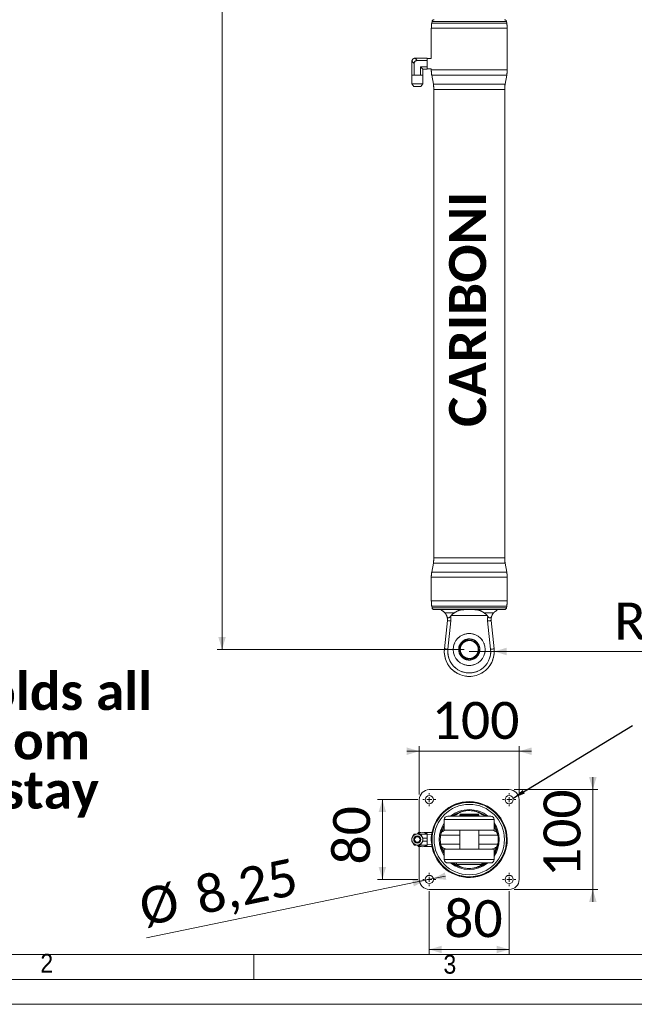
# Model space of a CAD drawing. Header units: millimetres. Extents: x 50 to 4179, y 50 to 2920.
# Tile 2 of 10: x 665 to 1281, y 50 to 1036. Entities that reach past the tile are written whole.
import ezdxf

# ---------------------------------------------------------------- set-up
doc = ezdxf.new("R2010")
doc.units = ezdxf.units.MM
doc.header["$LTSCALE"] = 5
doc.linetypes.add('SLD-Combinazione-di-due-tratteggi', pattern=[12.7, 6.35, -1.27, 1.27, -1.27, 1.27, -1.27])
doc.linetypes.add('SLD-Solido', pattern=[0])
doc.styles.add('SLDTEXTSTYLE0', font='GOTHIC.TTF', dxfattribs={"width": 0.913})
doc.styles.add('SLDTEXTSTYLE1', font='CALIBRIB.TTF')
doc.styles.add('SLDTEXTSTYLE4', font='CALIBRI.TTF')
doc.styles.get("Standard").update_dxf_attribs({"font": 'CALIBRIB.TTF'})
doc.dimstyles.new('SLDDIMSTYLE0', dxfattribs={"dimtxt": 37.041667, "dimasz": 12.5, "dimexe": 0, "dimexo": 0.0625, "dimgap": 9.260417, "dimtad": 1, "dimrnd": 1e-09, "dimzin": 12, "dimdsep": 46, "dimtxsty": 'SLDTEXTSTYLE1', "dimsah": 1, "dimcen": 0.09, "dimadec": 0, "dimazin": 3, "dimtfac": 1, "dimtofl": 0, "dimtmove": 0, "dimatfit": 3, "dimfxl": 0, "dimfrac": 2, "dimtolj": 1, "dimtzin": 12, "dimarcsym": 0})
doc.dimstyles.new('SLDDIMSTYLE1', dxfattribs={"dimtxt": 0.18, "dimasz": 12.5, "dimexe": 0, "dimexo": 0.0625, "dimgap": 0, "dimtad": 0, "dimtih": 1, "dimtoh": 1, "dimdec": 0, "dimrnd": 1e-09, "dimzin": 0, "dimdsep": 46, "dimtxsty": 'Standard', "dimsah": 1, "dimcen": 0.09, "dimadec": 0, "dimazin": 0, "dimtfac": 12.5, "dimtdec": 0, "dimtofl": 0, "dimtmove": 0, "dimatfit": 3, "dimfxl": 0, "dimfrac": 2, "dimtolj": 1, "dimtzin": 0, "dimarcsym": 0})
doc.dimstyles.new('SLDDIMSTYLE2', dxfattribs={"dimtxt": 37.041667, "dimasz": 12.5, "dimexe": 0, "dimexo": 0.0625, "dimgap": 9.260417, "dimtad": 1, "dimrnd": 1e-09, "dimzin": 12, "dimdsep": 46, "dimtxsty": 'SLDTEXTSTYLE1', "dimsah": 1, "dimcen": 0.09, "dimadec": 0, "dimazin": 3, "dimtfac": 1, "dimtdec": 0, "dimtofl": 0, "dimtmove": 0, "dimatfit": 3, "dimfxl": 0, "dimfrac": 2, "dimtolj": 1, "dimtzin": 12, "dimarcsym": 0})
doc.dimstyles.new('SLDDIMSTYLE3', dxfattribs={"dimtxt": 37.041667, "dimasz": 12.5, "dimexe": 0, "dimexo": 0.0625, "dimgap": 9.260417, "dimtad": 1, "dimrnd": 1e-09, "dimzin": 12, "dimdsep": 46, "dimtxsty": 'SLDTEXTSTYLE1', "dimsah": 1, "dimcen": 0, "dimadec": 0, "dimazin": 3, "dimtfac": 1, "dimtofl": 0, "dimtmove": 0, "dimatfit": 3, "dimfxl": 0, "dimfrac": 2, "dimtolj": 1, "dimtzin": 12, "dimarcsym": 0})
doc.dimstyles.new('SLDDIMSTYLE5', dxfattribs={"dimtxt": 37.041667, "dimasz": 12.5, "dimexe": 0, "dimexo": 0.0625, "dimgap": 9.260417, "dimtad": 1, "dimrnd": 1e-09, "dimzin": 12, "dimdsep": 46, "dimtxsty": 'SLDTEXTSTYLE1', "dimsah": 1, "dimcen": 0.09, "dimadec": 0, "dimazin": 3, "dimtfac": 1, "dimtmove": 0, "dimatfit": 0, "dimfxl": 0, "dimfrac": 2, "dimtolj": 1, "dimtzin": 12, "dimarcsym": 0})
doc.dimstyles.new('SLDDIMSTYLE6', dxfattribs={"dimtxt": 37.041667, "dimasz": 12.5, "dimexe": 0, "dimexo": 0.0625, "dimgap": 9.260417, "dimtad": 1, "dimrnd": 1e-09, "dimzin": 12, "dimdsep": 46, "dimtxsty": 'SLDTEXTSTYLE1', "dimsah": 1, "dimcen": 0, "dimadec": 0, "dimazin": 3, "dimtfac": 1, "dimtmove": 0, "dimatfit": 3, "dimfxl": 0, "dimfrac": 2, "dimtolj": 1, "dimtzin": 12, "dimarcsym": 0})

# ---------------------------------------------------------------- blocks, each defined once
blk = doc.blocks.new('SW_NOTE_9')
at = {"color": 0, "linetype": 'Continuous', "lineweight": 0, "char_height": 37.0417, "attachment_point": 1, "style": 'SLDTEXTSTYLE1'}
for s, insert in [('this pin holds all', (2.56, 17.26)), ('the load from', (2.56, -32.13)), ('inner forestay', (2.56, -81.52))]:
    blk.add_mtext(s, dxfattribs=dict(at, insert=insert))
blk = doc.blocks.new('_D_2')
at = {"color": 7, "linetype": 'SLD-Solido', "lineweight": 0}
for p, q in [((1060.64, 2387.1), (863.09, 2387.1)), ((868.09, 405.5), (868.09, 2387.1)), ((1110.64, 405.5), (863.09, 405.5))]:
    blk.add_line(p, q, dxfattribs=at)
for points in [[(868.09, 2387.1), (864.34, 2374.6), (871.84, 2374.6)], [(868.09, 405.5), (871.84, 418), (864.34, 418)]]:
    blk.add_solid(points, dxfattribs=at)
at = {"color": 7, "linetype": 'SLD-Solido', "lineweight": 0, "insert": (818.7, 1314.8), "char_height": 37.042, "attachment_point": 1, "rotation": 90, "style": 'SLDTEXTSTYLE4'}
blk.add_mtext('1981,60', dxfattribs=at)
blk = doc.blocks.new('_D_3')
at = {"color": 7, "linetype": 'SLD-Solido', "lineweight": 0}
for q in [(1115.64, 403.5), (1338.73, 403.5)]:
    blk.add_line((1140.64, 403.5), q, dxfattribs=at)
blk.add_solid([(1140.64, 403.5), (1153.14, 399.75), (1153.14, 407.25)], dxfattribs=at)
at = {"color": 7, "linetype": 'SLD-Solido', "lineweight": 0, "insert": (1260.88, 452.5), "char_height": 37.042, "attachment_point": 1, "style": 'SLDTEXTSTYLE4'}
blk.add_mtext('R25', dxfattribs=at)
blk = doc.blocks.new('_D_10')
at = {"color": 7, "linetype": 'SLD-Solido', "lineweight": 0}
for p, q in [((1065.64, 260.09), (1065.64, 308.57)), ((1165.64, 260.09), (1165.64, 308.57)), ((1065.64, 303.57), (1053.14, 303.57)), ((1065.64, 303.57), (1165.64, 303.57)), ((1165.64, 303.57), (1178.14, 303.57))]:
    blk.add_line(p, q, dxfattribs=at)
for points in [[(1065.64, 303.57), (1053.14, 307.32), (1053.14, 299.82)], [(1165.64, 303.57), (1178.14, 299.82), (1178.14, 307.32)]]:
    blk.add_solid(points, dxfattribs=at)
at = {"color": 7, "linetype": 'SLD-Solido', "lineweight": 0, "insert": (1078.09, 352.95), "char_height": 37.042, "attachment_point": 1, "style": 'SLDTEXTSTYLE4'}
blk.add_mtext('100', dxfattribs=at)
blk = doc.blocks.new('_D_11')
at = {"color": 7, "linetype": 'SLD-Solido', "lineweight": 0}
for p, q in [((1239.4, 265.09), (1239.4, 277.59)), ((1160.64, 265.09), (1244.4, 265.09)), ((1239.4, 265.09), (1239.4, 165.09)), ((1160.64, 165.09), (1244.4, 165.09)), ((1239.4, 165.09), (1239.4, 152.59))]:
    blk.add_line(p, q, dxfattribs=at)
for points in [[(1239.4, 265.09), (1243.15, 277.59), (1235.65, 277.59)], [(1239.4, 165.09), (1235.65, 152.59), (1243.15, 152.59)]]:
    blk.add_solid(points, dxfattribs=at)
at = {"color": 7, "linetype": 'SLD-Solido', "lineweight": 0, "insert": (1190.01, 177.53), "char_height": 37.042, "attachment_point": 1, "rotation": 90, "style": 'SLDTEXTSTYLE4'}
blk.add_mtext('100', dxfattribs=at)
blk = doc.blocks.new('_D_12')
at = {"color": 7, "linetype": 'SLD-Solido', "lineweight": 0}
for p, q in [((1064.02, 255.09), (1023.65, 255.09)), ((1028.65, 255.09), (1028.65, 175.09)), ((1064.02, 175.09), (1023.65, 175.09))]:
    blk.add_line(p, q, dxfattribs=at)
for points in [[(1028.65, 255.09), (1024.9, 242.59), (1032.4, 242.59)], [(1028.65, 175.09), (1032.4, 187.59), (1024.9, 187.59)]]:
    blk.add_solid(points, dxfattribs=at)
at = {"color": 7, "linetype": 'SLD-Solido', "lineweight": 0, "insert": (979.26, 190.05), "char_height": 37.042, "attachment_point": 1, "rotation": 90, "style": 'SLDTEXTSTYLE4'}
blk.add_mtext('80', dxfattribs=at)
blk = doc.blocks.new('_D_13')
at = {"color": 7, "linetype": 'SLD-Solido', "lineweight": 0}
for p, q in [((1075.64, 163.46), (1075.64, 99.94)), ((1155.64, 163.46), (1155.64, 99.94)), ((1075.64, 104.94), (1155.64, 104.94))]:
    blk.add_line(p, q, dxfattribs=at)
for points in [[(1075.64, 104.94), (1088.14, 101.19), (1088.14, 108.69)], [(1155.64, 104.94), (1143.14, 108.69), (1143.14, 101.19)]]:
    blk.add_solid(points, dxfattribs=at)
at = {"color": 7, "linetype": 'SLD-Solido', "lineweight": 0, "insert": (1090.61, 154.33), "char_height": 37.042, "attachment_point": 1, "style": 'SLDTEXTSTYLE4'}
blk.add_mtext('80', dxfattribs=at)
blk = doc.blocks.new('_D_14')
at = {"color": 7, "linetype": 'SLD-Solido', "lineweight": 0}
for p, q in [((1079.68, 175.92), (1091.93, 178.45)), ((1071.61, 174.25), (792.57, 116.55)), ((1071.61, 174.25), (1079.68, 175.92))]:
    blk.add_line(p, q, dxfattribs=at)
for points in [[(1079.68, 175.92), (1092.68, 174.78), (1091.17, 182.12)], [(1071.61, 174.25), (1058.6, 175.39), (1060.12, 168.05)]]:
    blk.add_solid(points, dxfattribs=at)
at = {"color": 7, "linetype": 'SLD-Solido', "lineweight": 0, "char_height": 37.042, "attachment_point": 1, "rotation": 11.68373, "style": 'SLDTEXTSTYLE4'}
for s, insert in [('8,25', (838.72, 176.2)), ('%%c', (782.63, 164.6))]:
    blk.add_mtext(s, dxfattribs=dict(at, insert=insert))
blk = doc.blocks.new('SW_CENTERMARKSYMBOL_0')
at = {"color": 0, "linetype": 'SLD-Solido', "lineweight": 0}
for p, q in [((-5, 0), (-6.625, 0)), ((0, 0), (-2.5, 0)), ((0, 5), (0, 6.625)), ((0, 0), (0, 2.5)), ((0, 0), (0, -2.5)), ((0, 0), (2.5, 0)), ((5, 0), (6.625, 0)), ((0, -5), (0, -6.625))]:
    blk.add_line(p, q, dxfattribs=at)
blk = doc.blocks.new('SW_CENTERMARKSYMBOL_1')
at = {"color": 0, "linetype": 'SLD-Solido', "lineweight": 0}
for p, q in [((-5, 0), (-6.625, 0)), ((0, 0), (-2.5, 0)), ((0, 5), (0, 6.625)), ((0, 0), (0, 2.5)), ((0, 0), (0, -2.5)), ((0, 0), (2.5, 0)), ((5, 0), (6.625, 0)), ((0, -5), (0, -6.625))]:
    blk.add_line(p, q, dxfattribs=at)
blk = doc.blocks.new('SW_CENTERMARKSYMBOL_2')
at = {"color": 0, "linetype": 'SLD-Solido', "lineweight": 0}
for p, q in [((-5, 0), (-6.625, 0)), ((0, 0), (-2.5, 0)), ((0, 5), (0, 6.625)), ((0, 0), (0, 2.5)), ((0, 0), (0, -2.5)), ((0, 0), (2.5, 0)), ((5, 0), (6.625, 0)), ((0, -5), (0, -6.625))]:
    blk.add_line(p, q, dxfattribs=at)
blk = doc.blocks.new('SW_CENTERMARKSYMBOL_3')
at = {"color": 0, "linetype": 'SLD-Solido', "lineweight": 0}
for p, q in [((-5, 0), (-6.625, 0)), ((0, 0), (-2.5, 0)), ((0, 5), (0, 6.625)), ((0, 0), (0, 2.5)), ((0, 0), (0, -2.5)), ((0, 0), (2.5, 0)), ((5, 0), (6.625, 0)), ((0, -5), (0, -6.625))]:
    blk.add_line(p, q, dxfattribs=at)

msp = doc.modelspace()

# ---------------------------------------------------------------- linework, layer by layer
at = {"color": 7, "linetype": 'SLD-Solido', "lineweight": 15}
for p, q in [((1077.645, 1027.4), (1077.645, 997.57)), ((1078.411, 1034.843), (1078.101, 1033.08)), ((1153.189, 1033.08), (1152.878, 1034.843)), ((1153.645, 986.12), (1153.645, 1027.871)), ((1061.349, 997.966), (1063.645, 995.671)), ((1061.811, 997.996), (1073.645, 997.996)), ((1073.645, 997.996), (1073.645, 995.671)), ((1077.645, 997.57), (1073.645, 997.71)), ((1058.145, 994.329), (1058.145, 980.996)), ((1060.469, 992.496), (1058.174, 994.791)), ((1060.469, 992.496), (1060.469, 980.996)), ((1063.645, 995.671), (1073.645, 995.671)), ((1066.82, 989.32), (1073.645, 989.32)), ((1066.82, 989.32), (1066.82, 980.996)), ((1069.145, 986.996), (1066.82, 989.32)), ((1069.145, 986.996), (1073.645, 986.996)), ((1069.145, 986.996), (1069.145, 980.996)), ((1073.645, 989.32), (1073.645, 995.671)), ((1073.645, 989.32), (1073.645, 986.996)), ((1073.645, 987.281), (1077.645, 987.421)), ((1077.645, 987.421), (1077.645, 986.12)), ((1058.089, 980.996), (1058.089, 972.076)), ((1058.089, 980.996), (1058.145, 980.996)), ((1058.487, 980.996), (1058.145, 980.996)), ((1058.487, 980.996), (1059.276, 980.996)), ((1060.469, 980.996), (1059.276, 980.996)), ((1060.469, 980.996), (1062.856, 980.996)), ((1062.856, 980.996), (1064.433, 980.996)), ((1064.433, 980.996), (1066.82, 980.996)), ((1068.014, 980.996), (1066.82, 980.996)), ((1068.014, 980.996), (1068.802, 980.996)), ((1069.145, 980.996), (1068.802, 980.996)), ((1069.145, 980.996), (1069.201, 980.996)), ((1069.201, 972.076), (1069.201, 980.996)), ((1078.101, 980.911), (1079.689, 971.902)), ((1151.601, 971.902), (1153.189, 980.911)), ((1058.089, 972.076), (1060.033, 969.496)), ((1058.089, 972.076), (1069.201, 972.076)), ((1067.256, 969.496), (1060.033, 969.496)), ((1067.256, 969.496), (1069.201, 972.076)), ((1080.145, 966.693), (1080.145, 497.298)), ((1151.145, 497.298), (1151.145, 966.693)), ((1079.689, 492.089), (1078.101, 483.08)), ((1153.189, 483.08), (1151.601, 492.089)), ((1077.645, 477.871), (1077.645, 454.592)), ((1153.645, 454.12), (1153.645, 477.871)), ((1078.101, 448.911), (1078.411, 447.148)), ((1150.909, 445.496), (1080.381, 445.496)), ((1152.878, 447.148), (1153.189, 448.911)), ((1090.782, 406.109), (1093.761, 434.45)), ((1100.612, 442.106), (1091.318, 442.106)), ((1097.241, 434.084), (1094.263, 405.743)), ((1096.949, 438.617), (1097.615, 439.496)), ((1133.675, 439.496), (1097.615, 439.496)), ((1139.971, 442.106), (1130.678, 442.106)), ((1133.675, 439.496), (1134.34, 438.617)), ((1137.027, 405.743), (1134.048, 434.084)), ((1137.529, 434.45), (1140.508, 406.109)), ((1124.572, 408.745), (1125.587, 409.114)), ((1125.747, 408.64), (1124.73, 408.27)), ((1105.703, 401.877), (1106.718, 402.246)), ((1075.645, 265.086), (1155.645, 265.086)), ((1065.645, 222.086), (1065.645, 255.086)), ((1165.645, 255.086), (1165.645, 175.086)), ((1094.145, 238.586), (1137.145, 238.586)), ((1106.645, 240.386), (1106.145, 239.52)), ((1106.145, 239.52), (1106.145, 238.886)), ((1125.145, 239.52), (1106.145, 239.52)), ((1106.145, 238.886), (1115.645, 238.886)), ((1106.645, 240.386), (1124.645, 240.386)), ((1106.645, 238.886), (1106.645, 238.586)), ((1115.645, 238.886), (1125.145, 238.886)), ((1125.145, 239.52), (1124.645, 240.386)), ((1124.645, 238.586), (1124.645, 238.886)), ((1125.145, 238.886), (1125.145, 239.52)), ((1090.645, 235.086), (1090.645, 224.586)), ((1140.645, 224.586), (1140.645, 235.086)), ((1058.487, 217.153), (1058.145, 216.56)), ((1060.469, 220.586), (1059.276, 218.519)), ((1060.469, 220.586), (1062.856, 220.586)), ((1064.603, 222.086), (1063.769, 220.641)), ((1064.433, 220.586), (1066.82, 220.586)), ((1064.603, 222.086), (1067.219, 222.086)), ((1068.014, 218.519), (1066.82, 220.586)), ((1066.82, 220.586), (1073.645, 220.586)), ((1069.145, 216.56), (1068.802, 217.153)), ((1070.071, 222.086), (1072.686, 222.086)), ((1073.552, 220.586), (1072.686, 222.086)), ((1072.686, 222.086), (1078.295, 222.086)), ((1073.645, 220.586), (1073.645, 216.56)), ((1073.719, 220.298), (1073.645, 220.426)), ((1077.984, 220.149), (1073.645, 220.3)), ((1090.645, 224.586), (1140.645, 224.586)), ((1106.145, 224.586), (1106.145, 205.586)), ((1125.145, 205.586), (1125.145, 224.586)), ((1058.145, 215.875), (1058.145, 216.56)), ((1058.145, 213.612), (1058.145, 214.297)), ((1058.487, 213.019), (1058.145, 213.612)), ((1060.469, 209.586), (1059.276, 211.653)), ((1060.469, 209.586), (1062.856, 209.586)), ((1064.603, 208.086), (1063.769, 209.531)), ((1064.433, 209.586), (1066.82, 209.586)), ((1064.603, 208.086), (1067.219, 208.086)), ((1065.645, 175.086), (1065.645, 208.086)), ((1066.82, 209.586), (1068.014, 211.653)), ((1066.82, 209.586), (1073.645, 209.586)), ((1068.802, 213.019), (1069.145, 213.612)), ((1069.145, 215.875), (1069.145, 216.56)), ((1069.145, 216.56), (1073.645, 216.56)), ((1069.145, 213.612), (1069.145, 214.297)), ((1069.145, 213.612), (1073.645, 213.612)), ((1070.071, 208.086), (1072.686, 208.086)), ((1072.686, 208.086), (1073.552, 209.586)), ((1072.686, 208.086), (1078.295, 208.086)), ((1073.645, 216.56), (1073.645, 213.612)), ((1073.645, 213.612), (1073.645, 209.586)), ((1073.645, 209.872), (1077.984, 210.023)), ((1073.645, 209.746), (1073.719, 209.874)), ((1090.645, 205.586), (1090.645, 195.086)), ((1140.645, 205.586), (1090.645, 205.586)), ((1140.645, 195.086), (1140.645, 205.586)), ((1137.145, 191.586), (1094.145, 191.586)), ((1102.433, 191.586), (1103.299, 190.086)), ((1115.645, 190.086), (1103.299, 190.086)), ((1127.99, 190.086), (1115.645, 190.086)), ((1127.99, 190.086), (1128.856, 191.586)), ((1155.645, 165.086), (1075.645, 165.086)), ((100, 100), (4105, 100))]:
    msp.add_line(p, q, dxfattribs=at)
at = {"color": 7, "linetype": 'SLD-Combinazione-di-due-tratteggi', "lineweight": 0}
for p, q in [((1077.645, 1027.4), (1077.645, 997.57)), ((1078.411, 1034.843), (1078.101, 1033.08)), ((1153.189, 1033.08), (1152.878, 1034.843)), ((1153.645, 986.12), (1153.645, 1027.871)), ((1061.349, 997.966), (1063.645, 995.671)), ((1061.811, 997.996), (1073.645, 997.996)), ((1073.645, 997.996), (1073.645, 995.671)), ((1077.645, 997.57), (1073.645, 997.71)), ((1058.145, 994.329), (1058.145, 980.996)), ((1060.469, 992.496), (1058.174, 994.791)), ((1060.469, 992.496), (1060.469, 980.996)), ((1063.645, 995.671), (1073.645, 995.671)), ((1066.82, 989.32), (1073.645, 989.32)), ((1066.82, 989.32), (1066.82, 980.996)), ((1069.145, 986.996), (1066.82, 989.32)), ((1069.145, 986.996), (1073.645, 986.996)), ((1069.145, 986.996), (1069.145, 980.996)), ((1073.645, 989.32), (1073.645, 995.671)), ((1073.645, 989.32), (1073.645, 986.996)), ((1073.645, 987.281), (1077.645, 987.421)), ((1077.645, 987.421), (1077.645, 986.12)), ((1058.089, 980.996), (1058.089, 972.076)), ((1058.089, 980.996), (1058.145, 980.996)), ((1058.487, 980.996), (1058.145, 980.996)), ((1058.487, 980.996), (1059.276, 980.996)), ((1060.469, 980.996), (1059.276, 980.996)), ((1060.469, 980.996), (1062.856, 980.996)), ((1062.856, 980.996), (1064.433, 980.996)), ((1064.433, 980.996), (1066.82, 980.996)), ((1068.014, 980.996), (1066.82, 980.996)), ((1068.014, 980.996), (1068.802, 980.996)), ((1069.145, 980.996), (1068.802, 980.996)), ((1069.145, 980.996), (1069.201, 980.996)), ((1069.201, 972.076), (1069.201, 980.996)), ((1078.101, 980.911), (1079.689, 971.902)), ((1151.601, 971.902), (1153.189, 980.911)), ((1058.089, 972.076), (1060.033, 969.496)), ((1058.089, 972.076), (1069.201, 972.076)), ((1067.256, 969.496), (1060.033, 969.496)), ((1067.256, 969.496), (1069.201, 972.076)), ((1080.145, 966.693), (1080.145, 497.298)), ((1151.145, 497.298), (1151.145, 966.693)), ((1079.689, 492.089), (1078.101, 483.08)), ((1153.189, 483.08), (1151.601, 492.089)), ((1077.645, 477.871), (1077.645, 454.592)), ((1153.645, 454.12), (1153.645, 477.871)), ((1078.101, 448.911), (1078.411, 447.148)), ((1150.909, 445.496), (1080.381, 445.496)), ((1152.878, 447.148), (1153.189, 448.911)), ((1090.782, 406.109), (1093.761, 434.45)), ((1100.612, 442.106), (1091.318, 442.106)), ((1097.241, 434.084), (1094.263, 405.743)), ((1096.949, 438.617), (1097.615, 439.496)), ((1133.675, 439.496), (1097.615, 439.496)), ((1139.971, 442.106), (1130.678, 442.106)), ((1133.675, 439.496), (1134.34, 438.617)), ((1137.027, 405.743), (1134.048, 434.084)), ((1137.529, 434.45), (1140.508, 406.109)), ((1124.572, 408.745), (1125.587, 409.114)), ((1125.747, 408.64), (1124.73, 408.27)), ((1105.703, 401.877), (1106.718, 402.246))]:
    msp.add_line(p, q, dxfattribs=at)
at = {"color": 8, "linetype": 'SLD-Solido', "lineweight": 15}
for p, q in [((1153.645, 1027.871), (1077.668, 1027.871)), ((1078.101, 1033.08), (1153.189, 1033.08)), ((1152.878, 1034.843), (1078.411, 1034.843)), ((1077.645, 986.12), (1153.645, 986.12)), ((1115.645, 980.911), (1078.101, 980.911)), ((1153.189, 980.911), (1115.645, 980.911)), ((1079.689, 971.902), (1151.601, 971.902)), ((1115.645, 966.693), (1080.145, 966.693)), ((1151.145, 966.693), (1115.645, 966.693)), ((1080.145, 497.298), (1115.645, 497.298)), ((1115.645, 497.298), (1151.145, 497.298)), ((1115.645, 492.089), (1079.689, 492.089)), ((1151.601, 492.089), (1115.645, 492.089)), ((1153.645, 477.871), (1077.645, 477.871)), ((1078.101, 483.08), (1153.189, 483.08)), ((1077.668, 454.12), (1153.645, 454.12)), ((1115.645, 448.911), (1078.101, 448.911)), ((1078.411, 447.148), (1115.645, 447.148)), ((1153.189, 448.911), (1115.645, 448.911)), ((1115.645, 447.148), (1152.878, 447.148)), ((1140.645, 235.086), (1090.645, 235.086)), ((1106.145, 219.586), (1086.996, 219.586)), ((1144.293, 219.586), (1125.145, 219.586)), ((1106.145, 210.586), (1086.996, 210.586)), ((1144.293, 210.586), (1125.145, 210.586)), ((1090.645, 195.086), (1140.645, 195.086))]:
    msp.add_line(p, q, dxfattribs=at)
at = {"color": 8, "linetype": 'SLD-Combinazione-di-due-tratteggi', "lineweight": 0}
for p, q in [((1153.645, 1027.871), (1077.668, 1027.871)), ((1078.101, 1033.08), (1153.189, 1033.08)), ((1152.878, 1034.843), (1078.411, 1034.843)), ((1077.645, 986.12), (1153.645, 986.12)), ((1115.645, 980.911), (1078.101, 980.911)), ((1153.189, 980.911), (1115.645, 980.911)), ((1079.689, 971.902), (1151.601, 971.902)), ((1115.645, 966.693), (1080.145, 966.693)), ((1151.145, 966.693), (1115.645, 966.693)), ((1080.145, 497.298), (1115.645, 497.298)), ((1115.645, 497.298), (1151.145, 497.298)), ((1115.645, 492.089), (1079.689, 492.089)), ((1151.601, 492.089), (1115.645, 492.089)), ((1153.645, 477.871), (1077.645, 477.871)), ((1078.101, 483.08), (1153.189, 483.08)), ((1077.668, 454.12), (1153.645, 454.12)), ((1115.645, 448.911), (1078.101, 448.911)), ((1078.411, 447.148), (1115.645, 447.148)), ((1153.189, 448.911), (1115.645, 448.911)), ((1115.645, 447.148), (1152.878, 447.148))]:
    msp.add_line(p, q, dxfattribs=at)
at = {"color": 7, "linetype": 'SLD-Solido', "lineweight": 0}
for p, q in [((900, 75), (900, 100)), ((75, 75), (4130, 75)), ((50, 50), (4155, 50))]:
    msp.add_line(p, q, dxfattribs=at)
at = {"color": 7, "linetype": 'SLD-Solido', "lineweight": 15, "flags": 128}
for points in [[(1097.241, 434.084), (1096.562, 434.156), (1095.909, 434.224), (1095.308, 434.288), (1094.78, 434.343), (1094.347, 434.389), (1094.025, 434.422), (1093.827, 434.443), (1093.761, 434.45)], [(1134.048, 434.084), (1134.727, 434.156), (1135.38, 434.224), (1135.982, 434.288), (1136.509, 434.343), (1136.942, 434.389), (1137.264, 434.422), (1137.462, 434.443), (1137.529, 434.45)], [(1094.263, 405.743), (1093.583, 405.814), (1092.93, 405.883), (1092.329, 405.946), (1091.801, 406.002), (1091.368, 406.047), (1091.047, 406.081), (1090.849, 406.102), (1090.782, 406.109)], [(1137.027, 405.743), (1137.706, 405.814), (1138.359, 405.883), (1138.961, 405.946), (1139.488, 406.002), (1139.921, 406.047), (1140.243, 406.081), (1140.441, 406.102), (1140.508, 406.109)], [(1077.747, 217.158), (1077.762, 217.169), (1077.801, 216.963), (1077.837, 216.544), (1077.864, 215.961), (1077.876, 215.28), (1077.873, 214.578), (1077.853, 213.934), (1077.822, 213.418), (1077.784, 213.09), (1077.744, 212.986), (1077.709, 213.12), (1077.68, 213.476), (1077.668, 213.755), (1077.668, 213.755)]]:
    msp.add_lwpolyline(points, dxfattribs=at)
at = {"color": 7, "linetype": 'SLD-Combinazione-di-due-tratteggi', "lineweight": 0, "flags": 128}
for points in [[(1097.241, 434.084), (1096.562, 434.156), (1095.909, 434.224), (1095.308, 434.288), (1094.78, 434.343), (1094.347, 434.389), (1094.025, 434.422), (1093.827, 434.443), (1093.761, 434.45)], [(1134.048, 434.084), (1134.727, 434.156), (1135.38, 434.224), (1135.982, 434.288), (1136.509, 434.343), (1136.942, 434.389), (1137.264, 434.422), (1137.462, 434.443), (1137.529, 434.45)], [(1094.263, 405.743), (1093.583, 405.814), (1092.93, 405.883), (1092.329, 405.946), (1091.801, 406.002), (1091.368, 406.047), (1091.047, 406.081), (1090.849, 406.102), (1090.782, 406.109)], [(1137.027, 405.743), (1137.706, 405.814), (1138.359, 405.883), (1138.961, 405.946), (1139.488, 406.002), (1139.921, 406.047), (1140.243, 406.081), (1140.441, 406.102), (1140.508, 406.109)]]:
    msp.add_lwpolyline(points, dxfattribs=at)
at = {"color": 7, "linetype": 'SLD-Solido', "lineweight": 15}
for centre, radius in [((1115.645, 405.496), 16), ((1115.645, 405.496), 9.5), ((1115.645, 405.496), 9), ((1075.645, 255.086), 4.125), ((1155.645, 255.086), 4.125), ((1115.645, 215.086), 37.544), ((1115.645, 215.086), 37.233), ((1115.645, 215.086), 35.264), ((1063.645, 215.086), 5.556), ((1063.645, 215.086), 3.612), ((1063.645, 215.086), 3.334), ((1063.645, 215.086), 2.778), ((1075.645, 175.086), 4.125), ((1155.645, 175.086), 4.125)]:
    msp.add_circle(centre, radius, dxfattribs=at)
at = {"color": 7, "linetype": 'SLD-Combinazione-di-due-tratteggi', "lineweight": 0}
for radius in [16, 9.5, 9]:
    msp.add_circle((1115.645, 405.496), radius, dxfattribs=at)
at = {"color": 7, "linetype": 'SLD-Solido', "lineweight": 15}
for centre, radius, start, end in [((1080.381, 1034.496), 2, 90, 170), ((1150.909, 1034.496), 2, 10, 90), ((1107.645, 1027.871), 30, 170, 172.917401), ((1123.645, 1027.871), 30, 0, 10), ((1061.811, 994.329), 3.667, 97.238756, 172.761244), ((1061.811, 994.329), 3.667, 90, 97.238756), ((1061.811, 994.329), 3.667, 172.761244, 180), ((1107.645, 986.12), 30, 180, 190), ((1123.645, 986.12), 30, 350, 0), ((1050.145, 966.693), 30, 0, 10), ((1181.145, 966.693), 30, 170, 180), ((1050.145, 497.298), 30, 350, 0), ((1181.145, 497.298), 30, 180, 190), ((1107.645, 477.871), 30, 170, 180), ((1123.645, 477.871), 30, 0, 10), ((1123.645, 454.12), 30, 350, 0), ((1107.645, 454.12), 30, 187.090895, 190), ((1080.381, 447.496), 2, 190, 270), ((1150.909, 447.496), 2, 270, 350), ((1083.815, 435.496), 10, 354, 18.636946), ((1083.815, 435.496), 13.5, 354, 13.369833), ((1147.474, 435.496), 13.5, 166.630167, 186), ((1147.474, 435.496), 10, 161.363054, 186), ((1115.645, 405.496), 10.58, 20, 200), ((1115.645, 403.496), 25, 174, 6), ((1115.645, 403.496), 21.5, 174, 6), ((1115.645, 405.496), 10.58, 200, 17.291251), ((1115.645, 405.496), 10.58, 17.291251, 20), ((1075.645, 255.086), 10, 90, 180), ((1155.645, 255.086), 10, 0, 90), ((1115.645, 215.086), 38, 182.992949, 177.993342), ((1094.145, 235.086), 3.5, 90, 180), ((1115.645, 215.086), 30, 90, 128.433206), ((1115.645, 215.086), 30, 51.566794, 90), ((1137.145, 235.086), 3.5, 0, 90), ((1115.645, 215.086), 30, 146.44269, 213.55731), ((1115.645, 215.086), 30, 326.44269, 33.55731), ((1068.645, 215.086), 7.144, 50.345248, 129.21103), ((1115.645, 215.086), 29, 171.073204, 188.926796), ((1115.645, 215.086), 29, 351.073204, 8.926796), ((1068.645, 215.086), 7.144, 230.78897, 309.654752), ((1094.145, 195.086), 3.5, 180, 270), ((1115.645, 215.086), 30, 231.566794, 308.433206), ((1137.145, 195.086), 3.5, 270, 0), ((1075.645, 175.086), 10, 180, 270), ((1155.645, 175.086), 10, 270, 0)]:
    msp.add_arc(centre, radius, start, end, dxfattribs=at)
at = {"color": 7, "linetype": 'SLD-Combinazione-di-due-tratteggi', "lineweight": 0}
for centre, radius, start, end in [((1080.381, 1034.496), 2, 90, 170), ((1150.909, 1034.496), 2, 10, 90), ((1107.645, 1027.871), 30, 170, 172.917401), ((1123.645, 1027.871), 30, 0, 10), ((1061.811, 994.329), 3.667, 97.238756, 172.761244), ((1061.811, 994.329), 3.667, 90, 97.238756), ((1061.811, 994.329), 3.667, 172.761244, 180), ((1107.645, 986.12), 30, 180, 190), ((1123.645, 986.12), 30, 350, 0), ((1050.145, 966.693), 30, 0, 10), ((1181.145, 966.693), 30, 170, 180), ((1050.145, 497.298), 30, 350, 0), ((1181.145, 497.298), 30, 180, 190), ((1107.645, 477.871), 30, 170, 180), ((1123.645, 477.871), 30, 0, 10), ((1123.645, 454.12), 30, 350, 0), ((1107.645, 454.12), 30, 187.090895, 190), ((1080.381, 447.496), 2, 190, 270), ((1150.909, 447.496), 2, 270, 350), ((1083.815, 435.496), 10, 354, 18.636946), ((1083.815, 435.496), 13.5, 354, 13.369833), ((1147.474, 435.496), 13.5, 166.630167, 186), ((1147.474, 435.496), 10, 161.363054, 186), ((1115.645, 405.496), 10.58, 20, 200), ((1115.645, 403.496), 25, 174, 6), ((1115.645, 403.496), 21.5, 174, 6), ((1115.645, 405.496), 10.58, 200, 17.291251), ((1115.645, 405.496), 10.58, 17.291251, 20)]:
    msp.add_arc(centre, radius, start, end, dxfattribs=at)
at = {"color": 8, "linetype": 'SLD-Solido', "lineweight": 15}
for start, end in [(54.129636, 125.870364), (149.549686, 171.073204), (8.926796, 30.450314), (188.926796, 210.450314), (329.549686, 351.073204), (234.129636, 305.870364)]:
    msp.add_arc((1115.645, 215.086), 29, start, end, dxfattribs=at)
at = {"color": 7, "linetype": 'SLD-Solido', "lineweight": 15}
msp.add_ellipse((1064.703, 991.437), major_axis=(3.347, -3.347), ratio=0.7745967, start_param=2.4825346, end_param=3.8006507, dxfattribs=at)
at = {"color": 7, "linetype": 'SLD-Combinazione-di-due-tratteggi', "lineweight": 0}
msp.add_ellipse((1064.703, 991.437), major_axis=(3.347, -3.347), ratio=0.7745967, start_param=2.4825346, end_param=3.8006507, dxfattribs=at)
at = {"color": 7, "linetype": 'SLD-Solido', "lineweight": 15}
for points, knots in [([(1077.645, 1027.4), (1077.646, 1027.417), (1077.648, 1027.455), (1077.661, 1027.727), (1077.668, 1027.871)], [0, 0, 0, 0, 0.4739102, 1, 1, 1, 1]), ([(1077.875, 1031.572), (1077.875, 1031.569), (1077.875, 1031.563), (1077.855, 1031.279), (1077.823, 1030.797), (1077.784, 1030.16), (1077.744, 1029.449), (1077.708, 1028.744), (1077.683, 1028.208), (1077.672, 1027.96), (1077.668, 1027.871)], [0, 0, 0, 0, 0.0990003, 0.2359839, 0.3731381, 0.5105831, 0.6482609, 0.7859779, 0.9235877, 1, 1, 1, 1]), ([(1077.668, 454.12), (1077.662, 454.247), (1077.651, 454.5), (1077.643, 454.633), (1077.645, 454.593), (1077.645, 454.592)], [0, 0, 0, 0, 0.4913121, 0.9826189, 1, 1, 1, 1]), ([(1077.668, 454.12), (1077.675, 453.953), (1077.69, 453.618), (1077.723, 452.939), (1077.761, 452.224), (1077.802, 451.536), (1077.839, 450.953), (1077.865, 450.562), (1077.878, 450.38), (1077.876, 450.412), (1077.875, 450.419)], [0, 0, 0, 0, 0.1372778, 0.2746172, 0.4120855, 0.5496863, 0.6873633, 0.8249167, 0.9621921, 1, 1, 1, 1]), ([(1086.996, 445.496), (1087.131, 445.45), (1087.444, 445.344), (1088.088, 444.811), (1088.384, 444.407), (1088.402, 444.382)], [0, 0, 0, 0, 0.41679178, 0.96415431, 1, 1, 1, 1]), ([(1088.402, 444.382), (1088.742, 444.198), (1089.685, 443.688), (1090.681, 442.724), (1091.318, 442.106)], [0, 0, 0, 0, 0.3601007, 1, 1, 1, 1]), ([(1100.612, 442.106), (1101.273, 442.528), (1102.596, 443.372), (1104.49, 444.465), (1106.609, 445.07), (1109.218, 445.379), (1112.316, 445.477), (1115.883, 445.47), (1119.535, 445.478), (1122.757, 445.344), (1125.32, 444.925), (1127.234, 444.249), (1128.937, 443.212), (1130.098, 442.475), (1130.678, 442.106)], [0, 0, 0, 0, 0.0738065, 0.1476474, 0.2219193, 0.296258, 0.4002525, 0.5044597, 0.6166551, 0.7284912, 0.7997506, 0.8710141, 0.9355265, 1, 1, 1, 1]), ([(1139.971, 442.106), (1140.323, 442.472), (1141.027, 443.204), (1142.108, 443.959), (1142.669, 444.263), (1142.888, 444.382)], [0, 0, 0, 0, 0.3777999, 0.7575532, 1, 1, 1, 1]), ([(1142.888, 444.382), (1142.906, 444.407), (1143.209, 444.821), (1143.856, 445.35), (1144.164, 445.453), (1144.293, 445.496)], [0, 0, 0, 0, 0.0370249, 0.5967358, 1, 1, 1, 1]), ([(1091.318, 442.106), (1091.322, 442.103), (1091.629, 441.752), (1092.254, 440.941), (1092.918, 439.726), (1093.216, 438.898), (1093.291, 438.691)], [0, 0, 0, 0, 0.0046869, 0.4266863, 0.8571315, 1, 1, 1, 1]), ([(1093.291, 438.691), (1093.385, 438.443), (1093.573, 437.949), (1093.991, 437.426), (1094.504, 437.147), (1095.054, 437.138), (1095.682, 437.388), (1096.345, 437.881), (1096.739, 438.361), (1096.949, 438.617)], [0, 0, 0, 0, 0.1809242, 0.3606049, 0.4797882, 0.5999824, 0.7076361, 0.8441185, 1, 1, 1, 1]), ([(1097.615, 439.496), (1097.942, 439.879), (1098.608, 440.66), (1099.651, 441.496), (1100.345, 441.937), (1100.612, 442.106)], [0, 0, 0, 0, 0.3727369, 0.7592999, 1, 1, 1, 1]), ([(1130.678, 442.106), (1131.503, 441.547), (1132.603, 440.802), (1133.46, 439.757), (1133.675, 439.496)], [0, 0, 0, 0, 0.7495099, 1, 1, 1, 1]), ([(1134.34, 438.617), (1134.567, 438.343), (1134.972, 437.852), (1135.651, 437.365), (1136.247, 437.14), (1136.803, 437.149), (1137.391, 437.48), (1137.765, 438.062), (1137.942, 438.54), (1137.999, 438.691)], [0, 0, 0, 0, 0.1674021, 0.2992729, 0.4067063, 0.5143159, 0.6516264, 0.8899869, 1, 1, 1, 1]), ([(1137.999, 438.691), (1138.333, 439.477), (1138.918, 440.852), (1139.655, 441.73), (1139.971, 442.106)], [0, 0, 0, 0, 0.57139929, 1, 1, 1, 1]), ([(1097.615, 238.586), (1097.942, 238.609), (1098.608, 238.656), (1099.651, 238.91), (1100.345, 239.108), (1100.612, 239.184)], [0, 0, 0, 0, 0.3727369, 0.7592999, 1, 1, 1, 1]), ([(1100.612, 239.184), (1101.273, 239.431), (1102.596, 239.926), (1104.49, 241.11), (1106.609, 242.273), (1109.218, 243.307), (1112.316, 243.936), (1115.883, 244.141), (1119.535, 243.872), (1122.757, 243.107), (1125.32, 241.947), (1127.234, 240.831), (1128.937, 239.813), (1130.098, 239.393), (1130.678, 239.184)], [0, 0, 0, 0, 0.0738065, 0.1476474, 0.2219193, 0.296258, 0.4002525, 0.5044597, 0.6166551, 0.7284912, 0.7997506, 0.8710141, 0.9355265, 1, 1, 1, 1]), ([(1130.678, 239.184), (1131.503, 238.951), (1132.603, 238.64), (1133.46, 238.597), (1133.675, 238.586)], [0, 0, 0, 0, 0.7495099, 1, 1, 1, 1]), ([(1088.402, 222.732), (1088.741, 223.608), (1089.468, 225.484), (1090.235, 227.238), (1090.645, 228.173)], [0, 0, 0, 0, 0.4664651, 1, 1, 1, 1]), ([(1140.637, 228.151), (1140.774, 227.819), (1141.268, 226.618), (1142.11, 224.845), (1142.67, 223.324), (1142.888, 222.732)], [0, 0, 0, 0, 0.1894052, 0.6841432, 1, 1, 1, 1]), ([(1077.668, 216.417), (1077.675, 216.588), (1077.69, 216.93), (1077.712, 217.07), (1077.724, 217.14)], [0, 0, 0, 0, 0.4998878, 1, 1, 1, 1]), ([(1086.996, 219.586), (1087.131, 220.081), (1087.444, 221.227), (1088.088, 222.192), (1088.384, 222.701), (1088.402, 222.732)], [0, 0, 0, 0, 0.41679178, 0.96415431, 1, 1, 1, 1]), ([(1088.402, 222.732), (1088.932, 223.059), (1090.074, 223.765), (1091.48, 224.457), (1092.196, 224.55), (1092.476, 224.586)], [0, 0, 0, 0, 0.34483328, 0.74403781, 1, 1, 1, 1]), ([(1138.814, 224.586), (1139.298, 224.49), (1140.356, 224.28), (1141.88, 223.369), (1142.773, 222.805), (1142.888, 222.732)], [0, 0, 0, 0, 0.4232065, 0.9259194, 1, 1, 1, 1]), ([(1142.888, 222.732), (1142.906, 222.7), (1143.209, 222.179), (1143.856, 221.211), (1144.164, 220.065), (1144.293, 219.586)], [0, 0, 0, 0, 0.0370249, 0.5967358, 1, 1, 1, 1]), ([(1077.668, 216.417), (1077.662, 216.219), (1077.65, 215.824), (1077.643, 215.111), (1077.649, 214.379), (1077.662, 213.968), (1077.668, 213.755)], [0, 0, 0, 0, 0.2457756, 0.4915486, 0.7370849, 1, 1, 1, 1]), ([(1088.402, 207.44), (1088.383, 207.472), (1088.08, 207.993), (1087.433, 208.961), (1087.125, 210.106), (1086.996, 210.586)], [0, 0, 0, 0, 0.0370249, 0.5967358, 1, 1, 1, 1]), ([(1090.645, 202.039), (1090.51, 202.366), (1090.019, 203.56), (1089.179, 205.327), (1088.62, 206.847), (1088.402, 207.44)], [0, 0, 0, 0, 0.1865927, 0.6830473, 1, 1, 1, 1]), ([(1092.476, 205.586), (1091.992, 205.682), (1090.933, 205.892), (1089.41, 206.803), (1088.517, 207.367), (1088.402, 207.44)], [0, 0, 0, 0, 0.4232065, 0.9259194, 1, 1, 1, 1]), ([(1142.888, 207.44), (1142.358, 207.113), (1141.215, 206.407), (1139.809, 205.715), (1139.094, 205.622), (1138.814, 205.586)], [0, 0, 0, 0, 0.34483328, 0.74403781, 1, 1, 1, 1]), ([(1142.888, 207.44), (1142.549, 206.564), (1141.822, 204.687), (1141.054, 202.934), (1140.645, 201.999)], [0, 0, 0, 0, 0.4664651, 1, 1, 1, 1]), ([(1144.293, 210.586), (1144.158, 210.091), (1143.846, 208.945), (1143.202, 207.98), (1142.906, 207.471), (1142.888, 207.44)], [0, 0, 0, 0, 0.41679178, 0.96415431, 1, 1, 1, 1]), ([(1100.612, 190.988), (1099.787, 191.221), (1098.687, 191.532), (1097.829, 191.575), (1097.615, 191.586)], [0, 0, 0, 0, 0.7495099, 1, 1, 1, 1]), ([(1130.678, 190.988), (1130.016, 190.741), (1128.693, 190.246), (1126.8, 189.062), (1124.681, 187.899), (1122.072, 186.865), (1118.973, 186.236), (1115.406, 186.031), (1111.754, 186.299), (1108.445, 187.087), (1105.725, 188.342), (1103.285, 189.873), (1101.599, 190.576), (1100.612, 190.988)], [0, 0, 0, 0, 0.0738254, 0.1476852, 0.2219762, 0.296334, 0.4003552, 0.5045891, 0.6168133, 0.7286781, 0.8081018, 0.8875712, 1, 1, 1, 1]), ([(1133.675, 191.586), (1133.348, 191.563), (1132.682, 191.516), (1131.638, 191.261), (1130.944, 191.064), (1130.678, 190.988)], [0, 0, 0, 0, 0.3727369, 0.7592999, 1, 1, 1, 1])]:
    msp.add_open_spline(points, degree=3, knots=knots, dxfattribs=at)
at = {"color": 7, "linetype": 'SLD-Combinazione-di-due-tratteggi', "lineweight": 0}
for points, knots in [([(1077.645, 1027.4), (1077.646, 1027.417), (1077.648, 1027.455), (1077.661, 1027.727), (1077.668, 1027.871)], [0, 0, 0, 0, 0.4739102, 1, 1, 1, 1]), ([(1077.875, 1031.572), (1077.875, 1031.569), (1077.875, 1031.563), (1077.855, 1031.279), (1077.823, 1030.797), (1077.784, 1030.16), (1077.744, 1029.449), (1077.708, 1028.744), (1077.683, 1028.208), (1077.672, 1027.96), (1077.668, 1027.871)], [0, 0, 0, 0, 0.0990003, 0.2359839, 0.3731381, 0.5105831, 0.6482609, 0.7859779, 0.9235877, 1, 1, 1, 1]), ([(1077.668, 454.12), (1077.662, 454.247), (1077.651, 454.5), (1077.643, 454.633), (1077.645, 454.593), (1077.645, 454.592)], [0, 0, 0, 0, 0.4913121, 0.9826189, 1, 1, 1, 1]), ([(1077.668, 454.12), (1077.675, 453.953), (1077.69, 453.618), (1077.723, 452.939), (1077.761, 452.224), (1077.802, 451.536), (1077.839, 450.953), (1077.865, 450.562), (1077.878, 450.38), (1077.876, 450.412), (1077.875, 450.419)], [0, 0, 0, 0, 0.1372778, 0.2746172, 0.4120855, 0.5496863, 0.6873633, 0.8249167, 0.9621921, 1, 1, 1, 1]), ([(1086.996, 445.496), (1087.131, 445.45), (1087.444, 445.344), (1088.088, 444.811), (1088.384, 444.407), (1088.402, 444.382)], [0, 0, 0, 0, 0.41679178, 0.96415431, 1, 1, 1, 1]), ([(1088.402, 444.382), (1088.742, 444.198), (1089.685, 443.688), (1090.681, 442.724), (1091.318, 442.106)], [0, 0, 0, 0, 0.3601007, 1, 1, 1, 1]), ([(1100.612, 442.106), (1101.273, 442.528), (1102.596, 443.372), (1104.49, 444.465), (1106.609, 445.07), (1109.218, 445.379), (1112.316, 445.477), (1115.883, 445.47), (1119.535, 445.478), (1122.757, 445.344), (1125.32, 444.925), (1127.234, 444.249), (1128.937, 443.212), (1130.098, 442.475), (1130.678, 442.106)], [0, 0, 0, 0, 0.0738065, 0.1476474, 0.2219193, 0.296258, 0.4002525, 0.5044597, 0.6166551, 0.7284912, 0.7997506, 0.8710141, 0.9355265, 1, 1, 1, 1]), ([(1139.971, 442.106), (1140.323, 442.472), (1141.027, 443.204), (1142.108, 443.959), (1142.669, 444.263), (1142.888, 444.382)], [0, 0, 0, 0, 0.3777999, 0.7575532, 1, 1, 1, 1]), ([(1142.888, 444.382), (1142.906, 444.407), (1143.209, 444.821), (1143.856, 445.35), (1144.164, 445.453), (1144.293, 445.496)], [0, 0, 0, 0, 0.0370249, 0.5967358, 1, 1, 1, 1]), ([(1091.318, 442.106), (1091.322, 442.103), (1091.629, 441.752), (1092.254, 440.941), (1092.918, 439.726), (1093.216, 438.898), (1093.291, 438.691)], [0, 0, 0, 0, 0.0046869, 0.4266863, 0.8571315, 1, 1, 1, 1]), ([(1093.291, 438.691), (1093.385, 438.443), (1093.573, 437.949), (1093.991, 437.426), (1094.504, 437.147), (1095.054, 437.138), (1095.682, 437.388), (1096.345, 437.881), (1096.739, 438.361), (1096.949, 438.617)], [0, 0, 0, 0, 0.1809242, 0.3606049, 0.4797882, 0.5999824, 0.7076361, 0.8441185, 1, 1, 1, 1]), ([(1097.615, 439.496), (1097.942, 439.879), (1098.608, 440.66), (1099.651, 441.496), (1100.345, 441.937), (1100.612, 442.106)], [0, 0, 0, 0, 0.3727369, 0.7592999, 1, 1, 1, 1]), ([(1130.678, 442.106), (1131.503, 441.547), (1132.603, 440.802), (1133.46, 439.757), (1133.675, 439.496)], [0, 0, 0, 0, 0.7495099, 1, 1, 1, 1]), ([(1134.34, 438.617), (1134.567, 438.343), (1134.972, 437.852), (1135.651, 437.365), (1136.247, 437.14), (1136.803, 437.149), (1137.391, 437.48), (1137.765, 438.062), (1137.942, 438.54), (1137.999, 438.691)], [0, 0, 0, 0, 0.1674021, 0.2992729, 0.4067063, 0.5143159, 0.6516264, 0.8899869, 1, 1, 1, 1]), ([(1137.999, 438.691), (1138.333, 439.477), (1138.918, 440.852), (1139.655, 441.73), (1139.971, 442.106)], [0, 0, 0, 0, 0.57139929, 1, 1, 1, 1])]:
    msp.add_open_spline(points, degree=3, knots=knots, dxfattribs=at)

# ---------------------------------------------------------------- block references
at = {"color": 7, "linetype": 'Continuous', "lineweight": 0}
msp.add_blockref('SW_NOTE_9', (409.219, 364.583), dxfattribs=at)
at = {"color": 7, "linetype": 'SLD-Solido', "lineweight": 0}
for name, p in [('SW_CENTERMARKSYMBOL_0', (1075.645, 255.086)), ('SW_CENTERMARKSYMBOL_1', (1155.645, 255.086)), ('SW_CENTERMARKSYMBOL_2', (1075.645, 175.086)), ('SW_CENTERMARKSYMBOL_3', (1155.645, 175.086))]:
    msp.add_blockref(name, p, dxfattribs=at)

# ---------------------------------------------------------------- texts
at = {"color": 7, "linetype": 'Continuous', "lineweight": 0, "insert": (1095.465, 628.48), "char_height": 37.0417, "attachment_point": 1, "rotation": 90, "style": 'SLDTEXTSTYLE1'}
msp.add_mtext('CARIBONI', dxfattribs=at)
at = {"color": 7, "linetype": 'Continuous', "lineweight": 0, "char_height": 18.81, "attachment_point": 1, "style": 'SLDTEXTSTYLE0'}
for s, insert in [('2', (686.169, 100.592)), ('3', (1089.846, 99.474))]:
    msp.add_mtext(s, dxfattribs=dict(at, insert=insert))

# ---------------------------------------------------------------- dimensions: what is measured, and where the dimension line sits
at = {"color": 7, "linetype": 'SLD-Solido', "lineweight": 0}
for base, p1, p2, angle, dimstyle, picture, middle in [((868.089, 2387.096), (1115.645, 405.496), (1065.645, 2387.096), 90, 'SLDDIMSTYLE2', '_D_2', (868.089, 1396.296)), ((1239.395, 165.086), (1155.645, 265.086), (1155.645, 165.086), 90, 'SLDDIMSTYLE5', '_D_11', (1239.395, 215.086)), ((1028.653, 175.086), (1069.02, 255.086), (1069.02, 175.086), 90, 'SLDDIMSTYLE0', '_D_12', (1028.653, 215.086)), ((1155.645, 104.937), (1075.645, 168.461), (1155.645, 168.461), 0, 'SLDDIMSTYLE0', '_D_13', (1115.645, 104.937))]:
    dim = msp.add_linear_dim(base=base, p1=p1, p2=p2, angle=angle, dimstyle=dimstyle, dxfattribs=at)
    dim.commit()
    dim.dimension.update_dxf_attribs({"geometry": picture, "text_midpoint": middle, "dimtype": 160})
dim = msp.add_radius_dim(center=(1115.645, 403.496), mpoint=(1140.645, 403.496), dimstyle='SLDDIMSTYLE3', dxfattribs=at)
dim.commit()
dim.dimension.update_dxf_attribs({"geometry": '_D_3', "text_midpoint": (1302.193, 403.496), "dimtype": 164})
dim = msp.add_linear_dim(base=(1165.645, 303.566), p1=(1065.645, 255.086), p2=(1165.645, 255.086), dimstyle='SLDDIMSTYLE5', dxfattribs=at)
dim.commit()
dim.dimension.update_dxf_attribs({"geometry": '_D_10', "text_midpoint": (1115.645, 303.566), "dimtype": 160})
dim = msp.add_diameter_dim_2p(p1=(1071.605, 174.251), p2=(1079.684, 175.921), dimstyle='SLDDIMSTYLE6', dxfattribs=at)
dim.commit()
dim.dimension.update_dxf_attribs({"geometry": '_D_14', "text_midpoint": (861.475, 130.797), "dimtype": 163})

# ---------------------------------------------------------------- leaders
at = {"color": 7, "linetype": 'Continuous', "lineweight": 0}
msp.add_leader([(1159.533, 256.463), (1279.021, 329.425)], dimstyle='SLDDIMSTYLE1', dxfattribs=at)

doc.saveas('drawing.dxf')
